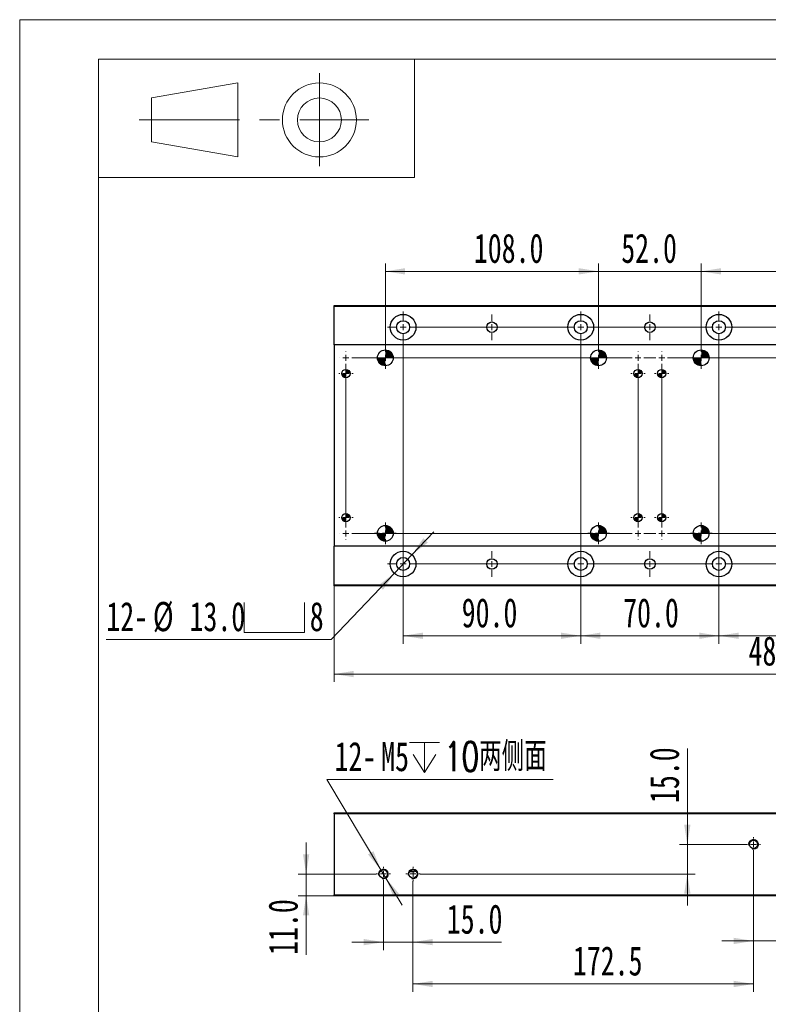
# Model space of a CAD drawing. Header units: millimetres. Extents: x 0 to 297, y 0 to 210.
# Tile 3 of 9: x 0 to 95, y 85 to 210. Entities that reach past the tile are written whole.
import ezdxf

# ---------------------------------------------------------------- set-up
doc = ezdxf.new("R2010")
doc.units = ezdxf.units.MM
doc.linetypes.add('CENTERX2', pattern=[20.32, 12.7, -2.54, 2.54, -2.54])
doc.styles.add('SLDTEXTSTYLE0', font='TXT', dxfattribs={"width": 0.7, "bigfont": 'bigfont'})
doc.styles.add('SLDTEXTSTYLE1', font='TXT', dxfattribs={"width": 0.7})
doc.dimstyles.new('SLDDIMSTYLE0', dxfattribs={"dimtxt": 3.950146, "dimasz": 2.5, "dimexe": 0, "dimexo": 0.0625, "dimgap": 0.987537, "dimtad": 2, "dimdec": 1, "dimlfac": 4, "dimrnd": 1e-09, "dimzin": 4, "dimdsep": 46, "dimtxsty": 'SLDTEXTSTYLE1', "dimsah": 1, "dimcen": 0.09, "dimadec": 0, "dimazin": 1, "dimtfac": 1, "dimtmove": 0, "dimatfit": 0, "dimfxl": 0, "dimfrac": 2, "dimtolj": 1, "dimtzin": 12, "dimarcsym": 0})
doc.dimstyles.new('SLDDIMSTYLE2', dxfattribs={"dimtxt": 3.950146, "dimasz": 2.5, "dimexe": 0, "dimexo": 0.0625, "dimgap": 0.987537, "dimtad": 0, "dimtih": 1, "dimtoh": 1, "dimdec": 1, "dimlfac": 4, "dimrnd": 1e-09, "dimzin": 12, "dimdsep": 46, "dimtxsty": 'SLDTEXTSTYLE1', "dimsah": 1, "dimcen": 0, "dimadec": 0, "dimazin": 3, "dimtfac": 1, "dimtmove": 0, "dimatfit": 3, "dimfxl": 0, "dimfrac": 2, "dimtolj": 1, "dimtzin": 12, "dimarcsym": 0})
doc.dimstyles.new('SLDDIMSTYLE3', dxfattribs={"dimtxt": 3.950146, "dimasz": 2.5, "dimexe": 0, "dimexo": 0.0625, "dimgap": 0.987537, "dimtad": 2, "dimdec": 1, "dimlfac": 4, "dimrnd": 1e-09, "dimzin": 4, "dimdsep": 46, "dimtxsty": 'SLDTEXTSTYLE1', "dimsah": 1, "dimcen": 0.09, "dimadec": 0, "dimazin": 1, "dimtfac": 1, "dimtofl": 0, "dimtmove": 0, "dimatfit": 3, "dimfxl": 0, "dimfrac": 2, "dimtolj": 1, "dimtzin": 12, "dimarcsym": 0})
doc.dimstyles.new('SLDDIMSTYLE4', dxfattribs={"dimtxt": 3.950146, "dimasz": 2.5, "dimexe": 0, "dimexo": 0.0625, "dimgap": 0.987537, "dimtad": 2, "dimdec": 1, "dimlfac": 4, "dimrnd": 1e-09, "dimzin": 12, "dimdsep": 46, "dimtxsty": 'SLDTEXTSTYLE1', "dimsah": 1, "dimcen": 0.09, "dimadec": 0, "dimazin": 3, "dimtfac": 1, "dimtofl": 0, "dimtmove": 0, "dimatfit": 3, "dimfxl": 0, "dimfrac": 2, "dimtolj": 1, "dimtzin": 12, "dimarcsym": 0})
doc.dimstyles.new('SLDDIMSTYLE9', dxfattribs={"dimtxt": 3.950146, "dimasz": 2.5, "dimexe": 0, "dimexo": 0.0625, "dimgap": 0.987537, "dimtad": 0, "dimtih": 1, "dimtoh": 1, "dimdec": 1, "dimlfac": 4, "dimrnd": 1e-09, "dimzin": 4, "dimdsep": 46, "dimtxsty": 'SLDTEXTSTYLE1', "dimsah": 1, "dimcen": 0, "dimadec": 0, "dimazin": 1, "dimtfac": 1, "dimtmove": 0, "dimatfit": 3, "dimfxl": 0, "dimfrac": 2, "dimtolj": 1, "dimtzin": 12, "dimarcsym": 0})

# ---------------------------------------------------------------- blocks, each defined once
blk = doc.blocks.new('_D_8')
at = {"color": 7, "linetype": 'Continuous', "lineweight": 0}
for p, q in [((92.94, 104.62), (92.94, 92.29)), ((96.69, 104.62), (96.69, 92.29)), ((92.94, 93.29), (88.94, 93.29)), ((92.94, 93.29), (96.69, 93.29)), ((96.69, 93.29), (105.17, 93.29))]:
    blk.add_line(p, q, dxfattribs=at)
at = {"color": 7, "linetype": 'Continuous', "lineweight": 18}
for points in [[(92.94, 93.29), (90.44, 93.69), (90.44, 92.89)], [(96.69, 93.29), (99.19, 92.89), (99.19, 93.69)]]:
    blk.add_solid(points, dxfattribs=at)
at = {"color": 7, "linetype": 'Continuous', "lineweight": 18, "insert": (98.26, 98.06), "char_height": 3.704, "attachment_point": 1, "style": 'SLDTEXTSTYLE1'}
blk.add_mtext('15.0', dxfattribs=at)
blk = doc.blocks.new('_D_9')
at = {"color": 7, "linetype": 'Continuous', "lineweight": 0}
for p, q in [((92.94, 104.62), (92.94, 86.84)), ((49.81, 100.87), (49.81, 86.84)), ((49.81, 87.84), (92.94, 87.84))]:
    blk.add_line(p, q, dxfattribs=at)
at = {"color": 7, "linetype": 'Continuous', "lineweight": 18}
for points in [[(49.81, 87.84), (52.31, 87.44), (52.31, 88.24)], [(92.94, 87.84), (90.44, 88.24), (90.44, 87.44)]]:
    blk.add_solid(points, dxfattribs=at)
at = {"color": 7, "linetype": 'Continuous', "lineweight": 18, "insert": (70.06, 92.62), "char_height": 3.704, "attachment_point": 1, "style": 'SLDTEXTSTYLE1'}
blk.add_mtext('172.5', dxfattribs=at)
blk = doc.blocks.new('_D_10')
at = {"color": 7, "linetype": 'Continuous', "lineweight": 0}
for p, q in [((46.06, 100.87), (46.06, 92.14)), ((49.81, 100.87), (49.81, 92.14)), ((46.06, 93.14), (42.06, 93.14)), ((46.06, 93.14), (49.81, 93.14)), ((49.81, 93.14), (61.01, 93.14))]:
    blk.add_line(p, q, dxfattribs=at)
at = {"color": 7, "linetype": 'Continuous', "lineweight": 18}
for points in [[(46.06, 93.14), (43.56, 93.54), (43.56, 92.74)], [(49.81, 93.14), (52.31, 92.74), (52.31, 93.54)]]:
    blk.add_solid(points, dxfattribs=at)
at = {"color": 7, "linetype": 'Continuous', "lineweight": 18, "insert": (54.09, 97.92), "char_height": 3.704, "attachment_point": 1, "style": 'SLDTEXTSTYLE1'}
blk.add_mtext('15.0', dxfattribs=at)
blk = doc.blocks.new('_D_11')
at = {"color": 7, "linetype": 'Continuous', "lineweight": 0}
for p, q in [((36.28, 101.77), (36.28, 105.77)), ((45.16, 101.77), (35.28, 101.77)), ((36.28, 101.77), (36.28, 99.02)), ((39.81, 99.02), (35.28, 99.02)), ((36.28, 99.02), (36.28, 91.52))]:
    blk.add_line(p, q, dxfattribs=at)
at = {"color": 7, "linetype": 'Continuous', "lineweight": 18}
for points in [[(36.28, 101.77), (36.68, 104.27), (35.88, 104.27)], [(36.28, 99.02), (35.88, 96.52), (36.68, 96.52)]]:
    blk.add_solid(points, dxfattribs=at)
at = {"color": 7, "linetype": 'Continuous', "lineweight": 18, "insert": (31.5, 91.52), "char_height": 3.704, "attachment_point": 1, "rotation": 90, "style": 'SLDTEXTSTYLE1'}
blk.add_mtext('11.0', dxfattribs=at)
blk = doc.blocks.new('_D_12')
at = {"color": 7, "linetype": 'Continuous', "lineweight": 0}
for p, q in [((84.56, 105.52), (84.56, 117.67)), ((92.04, 105.52), (83.56, 105.52)), ((84.56, 101.77), (84.56, 105.52)), ((50.71, 101.77), (85.56, 101.77)), ((84.56, 101.77), (84.56, 97.77))]:
    blk.add_line(p, q, dxfattribs=at)
at = {"color": 7, "linetype": 'Continuous', "lineweight": 18}
for points in [[(84.56, 105.52), (84.96, 108.02), (84.16, 108.02)], [(84.56, 101.77), (84.16, 99.27), (84.96, 99.27)]]:
    blk.add_solid(points, dxfattribs=at)
at = {"color": 7, "linetype": 'Continuous', "lineweight": 18, "insert": (79.79, 110.76), "char_height": 3.704, "attachment_point": 1, "rotation": 90, "style": 'SLDTEXTSTYLE1'}
blk.add_mtext('15.0', dxfattribs=at)
blk = doc.blocks.new('SW_SYMBOL_HOLE_DEPTH')
at = {"color": 0, "linetype": 'Continuous', "lineweight": 18}
for p, q in [((0, 875), (800, 875)), ((400, 875), (400, 75)), ((100, 555), (400, 75)), ((700, 555), (400, 75))]:
    blk.add_line(p, q, dxfattribs=at)
blk = doc.blocks.new('_D_13')
at = {"color": 7, "linetype": 'Continuous', "lineweight": 0}
for p, q in [((45.74, 102.31), (38.88, 113.73)), ((38.88, 113.73), (67.57, 113.73)), ((46.39, 101.24), (45.74, 102.31)), ((46.39, 101.24), (48.45, 97.81))]:
    blk.add_line(p, q, dxfattribs=at)
at = {"color": 7, "linetype": 'Continuous', "lineweight": 18}
for points in [[(45.74, 102.31), (44.8, 104.66), (44.11, 104.25)], [(46.39, 101.24), (47.33, 98.89), (48.02, 99.3)]]:
    blk.add_solid(points, dxfattribs=at)
at = {"color": 7, "linetype": 'Continuous', "lineweight": 18, "xscale": 0.004774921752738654, "yscale": 0.004774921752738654, "zscale": 0.004774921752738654}
blk.add_blockref('SW_SYMBOL_HOLE_DEPTH', (49.35, 114.27), dxfattribs=at)
at = {"color": 7, "linetype": 'Continuous', "lineweight": 18, "char_height": 3.704, "attachment_point": 1}
for s, insert, style in [('12-', (39.88, 118.51), 'SLDTEXTSTYLE1'), ('M5', (45.78, 118.51), 'SLDTEXTSTYLE1'), ('10两侧面', (53.75, 118.51), 'SLDTEXTSTYLE0')]:
    blk.add_mtext(s, dxfattribs=dict(at, insert=insert, style=style))
blk = doc.blocks.new('SW_CENTERMARKSYMBOL_0')
at = {"color": 0, "linetype": 'Continuous', "lineweight": 18}
for p, q in [((-0.75, 0), (-0.9, 0)), ((0, 0), (-0.375, 0)), ((0, 0.75), (0, 0.9)), ((0, 0), (0, 0.375)), ((0, 0), (0, -0.375)), ((0, 0), (0.375, 0)), ((0.75, 0), (0.9, 0)), ((0, -0.75), (0, -0.9))]:
    blk.add_line(p, q, dxfattribs=at)
blk = doc.blocks.new('SW_CENTERMARKSYMBOL_2')
at = {"color": 0, "linetype": 'Continuous', "lineweight": 18}
for p, q in [((-0.75, 0), (-0.9, 0)), ((0, 0), (-0.375, 0)), ((0, 0.75), (0, 0.9)), ((0, 0), (0, 0.375)), ((0, 0), (0, -0.375)), ((0, 0), (0.375, 0)), ((0.75, 0), (0.9, 0)), ((0, -0.75), (0, -0.9))]:
    blk.add_line(p, q, dxfattribs=at)
blk = doc.blocks.new('SW_CENTERMARKSYMBOL_5')
at = {"color": 0, "linetype": 'Continuous', "lineweight": 18}
for p, q in [((-0.75, 0), (-0.9, 0)), ((0, 0), (-0.375, 0)), ((0, 0.75), (0, 0.9)), ((0, 0), (0, 0.375)), ((0, 0), (0, -0.375)), ((0, 0), (0.375, 0)), ((0.75, 0), (0.9, 0)), ((0, -0.75), (0, -0.9))]:
    blk.add_line(p, q, dxfattribs=at)
blk = doc.blocks.new('_D_28')
at = {"color": 7, "linetype": 'Continuous', "lineweight": 0}
for p, q in [((86.31, 168.53), (86.31, 179.12)), ((113.31, 168.53), (113.31, 179.12)), ((86.31, 178.12), (113.31, 178.12))]:
    blk.add_line(p, q, dxfattribs=at)
at = {"color": 7, "linetype": 'Continuous', "lineweight": 18}
for points in [[(86.31, 178.12), (88.81, 177.72), (88.81, 178.52)], [(113.31, 178.12), (110.81, 178.52), (110.81, 177.72)]]:
    blk.add_solid(points, dxfattribs=at)
at = {"color": 7, "linetype": 'Continuous', "lineweight": 18, "insert": (96.78, 182.9), "char_height": 3.704, "attachment_point": 1, "style": 'SLDTEXTSTYLE1'}
blk.add_mtext('108.0', dxfattribs=at)
blk = doc.blocks.new('_D_29')
at = {"color": 7, "linetype": 'Continuous', "lineweight": 0}
for p, q in [((73.31, 168.53), (73.31, 179.12)), ((86.31, 168.53), (86.31, 179.12)), ((73.31, 178.12), (69.31, 178.12)), ((73.31, 178.12), (86.31, 178.12)), ((86.31, 178.12), (90.31, 178.12))]:
    blk.add_line(p, q, dxfattribs=at)
at = {"color": 7, "linetype": 'Continuous', "lineweight": 18}
for points in [[(73.31, 178.12), (70.81, 178.52), (70.81, 177.72)], [(86.31, 178.12), (88.81, 177.72), (88.81, 178.52)]]:
    blk.add_solid(points, dxfattribs=at)
at = {"color": 7, "linetype": 'Continuous', "lineweight": 18, "insert": (76.19, 182.9), "char_height": 3.704, "attachment_point": 1, "style": 'SLDTEXTSTYLE1'}
blk.add_mtext('52.0', dxfattribs=at)
blk = doc.blocks.new('_D_30')
at = {"color": 7, "linetype": 'Continuous', "lineweight": 0}
for p, q in [((46.31, 168.53), (46.31, 179.12)), ((73.31, 168.53), (73.31, 179.12)), ((46.31, 178.12), (73.31, 178.12))]:
    blk.add_line(p, q, dxfattribs=at)
at = {"color": 7, "linetype": 'Continuous', "lineweight": 18}
for points in [[(46.31, 178.12), (48.81, 177.72), (48.81, 178.52)], [(73.31, 178.12), (70.81, 178.52), (70.81, 177.72)]]:
    blk.add_solid(points, dxfattribs=at)
at = {"color": 7, "linetype": 'Continuous', "lineweight": 18, "insert": (57.52, 182.9), "char_height": 3.704, "attachment_point": 1, "style": 'SLDTEXTSTYLE1'}
blk.add_mtext('108.0', dxfattribs=at)
blk = doc.blocks.new('_D_34')
at = {"color": 7, "linetype": 'Continuous', "lineweight": 0}
for p, q in [((88.56, 143.04), (88.56, 130.95)), ((111.06, 143.04), (111.06, 130.95)), ((88.56, 131.95), (111.06, 131.95))]:
    blk.add_line(p, q, dxfattribs=at)
at = {"color": 7, "linetype": 'Continuous', "lineweight": 18}
for points in [[(88.56, 131.95), (91.06, 131.55), (91.06, 132.35)], [(111.06, 131.95), (108.56, 132.35), (108.56, 131.55)]]:
    blk.add_solid(points, dxfattribs=at)
at = {"color": 7, "linetype": 'Continuous', "lineweight": 18, "insert": (97.53, 136.72), "char_height": 3.704, "attachment_point": 1, "style": 'SLDTEXTSTYLE1'}
blk.add_mtext('90.0', dxfattribs=at)
blk = doc.blocks.new('_D_35')
at = {"color": 7, "linetype": 'Continuous', "lineweight": 0}
for p, q in [((71.06, 143.04), (71.06, 130.95)), ((88.56, 143.04), (88.56, 130.95)), ((71.06, 131.95), (88.56, 131.95))]:
    blk.add_line(p, q, dxfattribs=at)
at = {"color": 7, "linetype": 'Continuous', "lineweight": 18}
for points in [[(71.06, 131.95), (73.56, 131.55), (73.56, 132.35)], [(88.56, 131.95), (86.06, 132.35), (86.06, 131.55)]]:
    blk.add_solid(points, dxfattribs=at)
at = {"color": 7, "linetype": 'Continuous', "lineweight": 18, "insert": (76.43, 136.72), "char_height": 3.704, "attachment_point": 1, "style": 'SLDTEXTSTYLE1'}
blk.add_mtext('70.0', dxfattribs=at)
blk = doc.blocks.new('_D_36')
at = {"color": 7, "linetype": 'Continuous', "lineweight": 0}
for p, q in [((48.56, 143.04), (48.56, 130.95)), ((71.06, 143.04), (71.06, 130.95)), ((71.06, 131.95), (48.56, 131.95))]:
    blk.add_line(p, q, dxfattribs=at)
at = {"color": 7, "linetype": 'Continuous', "lineweight": 18}
for points in [[(48.56, 131.95), (51.06, 131.55), (51.06, 132.35)], [(71.06, 131.95), (68.56, 132.35), (68.56, 131.55)]]:
    blk.add_solid(points, dxfattribs=at)
at = {"color": 7, "linetype": 'Continuous', "lineweight": 18, "insert": (55.98, 136.72), "char_height": 3.704, "attachment_point": 1, "style": 'SLDTEXTSTYLE1'}
blk.add_mtext('90.0', dxfattribs=at)
blk = doc.blocks.new('_D_37')
at = {"color": 7, "linetype": 'Continuous', "lineweight": 0}
for p, q in [((39.81, 138.29), (39.81, 126.1)), ((159.81, 138.29), (159.81, 126.1)), ((39.81, 127.1), (159.81, 127.1))]:
    blk.add_line(p, q, dxfattribs=at)
at = {"color": 7, "linetype": 'Continuous', "lineweight": 18}
for points in [[(39.81, 127.1), (42.31, 126.7), (42.31, 127.5)], [(159.81, 127.1), (157.31, 127.5), (157.31, 126.7)]]:
    blk.add_solid(points, dxfattribs=at)
at = {"color": 7, "linetype": 'Continuous', "lineweight": 18, "insert": (92.31, 131.88), "char_height": 3.704, "attachment_point": 1, "style": 'SLDTEXTSTYLE1'}
blk.add_mtext('480.0', dxfattribs=at)
blk = doc.blocks.new('SW_SYMBOL_HOLE_SPOT')
at = {"color": 0, "linetype": 'Continuous', "lineweight": 18}
for p, q in [((0, 875), (0, 75)), ((1600, 75), (1600, 875)), ((0, 75), (1600, 75))]:
    blk.add_line(p, q, dxfattribs=at)
blk = doc.blocks.new('_D_38')
at = {"color": 7, "linetype": 'Continuous', "lineweight": 0}
for p, q in [((49.68, 142.22), (52.44, 145.12)), ((49.68, 142.22), (47.45, 139.87)), ((47.45, 139.87), (39.47, 131.47)), ((39.47, 131.47), (10.97, 131.47))]:
    blk.add_line(p, q, dxfattribs=at)
at = {"color": 7, "linetype": 'Continuous', "lineweight": 18}
for points in [[(49.68, 142.22), (51.7, 143.76), (51.12, 144.31)], [(47.45, 139.87), (45.43, 138.33), (46.01, 137.78)]]:
    blk.add_solid(points, dxfattribs=at)
at = {"color": 7, "linetype": 'Continuous', "lineweight": 18, "xscale": 0.004774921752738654, "yscale": 0.004774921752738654, "zscale": 0.004774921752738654}
blk.add_blockref('SW_SYMBOL_HOLE_SPOT', (28.43, 132), dxfattribs=at)
at = {"color": 7, "linetype": 'Continuous', "lineweight": 18, "attachment_point": 1, "style": 'SLDTEXTSTYLE1'}
for s, insert, char_height in [('12-', (10.97, 136.24), 3.704), ('%%c', (16.87, 136.24), 3.704), ('13.0', (21.51, 136.24), 3.704), ('8', (36.74, 136.24), 3.7)]:
    blk.add_mtext(s, dxfattribs=dict(at, insert=insert, char_height=char_height))
blk = doc.blocks.new('SW_CENTERMARKSYMBOL_14')
at = {"color": 0, "linetype": 'Continuous', "lineweight": 18}
for p, q in [((0, 23), (0, 23.0375)), ((0, 22.25), (0, 22.625)), ((37, 23), (37, 23.0375)), ((37, 22.25), (37, 22.625)), ((40, 23), (40, 23.0375)), ((40, 22.25), (40, 22.625)), ((77, 23), (77, 23.0375)), ((77, 22.25), (77, 22.625)), ((80, 23), (80, 23.0375)), ((80, 22.25), (80, 22.625)), ((117, 23), (117, 23.0375)), ((117, 22.25), (117, 22.625)), ((-0.75, 22.25), (-0.7875, 22.25)), ((0, 22.25), (-0.375, 22.25)), ((0, 22.25), (0, 21.875)), ((0, 22.25), (0.375, 22.25)), ((0, 0.75), (0, 21.5)), ((0.75, 22.25), (36.25, 22.25)), ((37, 22.25), (36.625, 22.25)), ((37, 22.25), (37, 21.875)), ((37, 22.25), (37.375, 22.25)), ((37, 0.75), (37, 21.5)), ((37.75, 22.25), (39.25, 22.25)), ((40, 22.25), (39.625, 22.25)), ((40, 22.25), (40, 21.875)), ((40, 22.25), (40.375, 22.25)), ((40, 0.75), (40, 21.5)), ((40.75, 22.25), (76.25, 22.25)), ((77, 22.25), (76.625, 22.25)), ((77, 22.25), (77, 21.875)), ((77, 22.25), (77.375, 22.25)), ((77, 0.75), (77, 21.5)), ((77.75, 22.25), (79.25, 22.25)), ((80, 22.25), (79.625, 22.25)), ((80, 22.25), (80, 21.875)), ((80, 22.25), (80.375, 22.25)), ((80, 0.75), (80, 21.5)), ((80.75, 22.25), (116.25, 22.25)), ((117, 22.25), (116.625, 22.25)), ((117, 22.25), (117, 21.875)), ((117, 22.25), (117.375, 22.25)), ((117, 0.75), (117, 21.5)), ((117.75, 22.25), (117.7875, 22.25)), ((-0.75, 0), (-0.7875, 0)), ((0, 0), (-0.375, 0)), ((0, 0), (0, 0.375)), ((0, 0), (0, -0.375)), ((0, 0), (0.375, 0)), ((0.75, 0), (36.25, 0)), ((37, 0), (36.625, 0)), ((37, 0), (37, 0.375)), ((37, 0), (37, -0.375)), ((37, 0), (37.375, 0)), ((37.75, 0), (39.25, 0)), ((40, 0), (39.625, 0)), ((40, 0), (40, 0.375)), ((40, 0), (40, -0.375)), ((40, 0), (40.375, 0)), ((40.75, 0), (76.25, 0)), ((77, 0), (76.625, 0)), ((77, 0), (77, 0.375)), ((77, 0), (77, -0.375)), ((77, 0), (77.375, 0)), ((77.75, 0), (79.25, 0)), ((80, 0), (79.625, 0)), ((80, 0), (80, 0.375)), ((80, 0), (80, -0.375)), ((80, 0), (80.375, 0)), ((80.75, 0), (116.25, 0)), ((117, 0), (116.625, 0)), ((117, 0), (117, 0.375)), ((117, 0), (117, -0.375)), ((117, 0), (117.375, 0)), ((117.75, 0), (117.7875, 0)), ((0, -0.75), (0, -0.7875)), ((37, -0.75), (37, -0.7875)), ((40, -0.75), (40, -0.7875)), ((77, -0.75), (77, -0.7875)), ((80, -0.75), (80, -0.7875)), ((117, -0.75), (117, -0.7875))]:
    blk.add_line(p, q, dxfattribs=at)
blk = doc.blocks.new('SW_CENTERMARKSYMBOL_15')
at = {"color": 0, "linetype": 'Continuous', "lineweight": 18}
for p, q in [((0, 30.75), (0, 32)), ((22.5, 30.75), (22.5, 32)), ((40, 30.75), (40, 32)), ((62.5, 30.75), (62.5, 32)), ((80, 30.75), (80, 32)), ((102.5, 30.75), (102.5, 32)), ((-0.75, 30), (-2, 30)), ((0, 30), (-0.375, 30)), ((0, 30), (0, 30.375)), ((0, 30), (0, 29.625)), ((0, 30), (0.375, 30)), ((0.75, 30), (21.75, 30)), ((22.5, 30), (22.125, 30)), ((22.5, 30), (22.5, 30.375)), ((22.5, 30), (22.5, 29.625)), ((22.5, 30), (22.875, 30)), ((23.25, 30), (39.25, 30)), ((40, 30), (39.625, 30)), ((40, 30), (40, 30.375)), ((40, 30), (40, 29.625)), ((40, 30), (40.375, 30)), ((40.75, 30), (61.75, 30)), ((62.5, 30), (62.125, 30)), ((62.5, 30), (62.5, 30.375)), ((62.5, 30), (62.5, 29.625)), ((62.5, 30), (62.875, 30)), ((63.25, 30), (79.25, 30)), ((80, 30), (79.625, 30)), ((80, 30), (80, 30.375)), ((80, 30), (80, 29.625)), ((80, 30), (80.375, 30)), ((80.75, 30), (101.75, 30)), ((102.5, 30), (102.125, 30)), ((102.5, 30), (102.5, 30.375)), ((102.5, 30), (102.5, 29.625)), ((102.5, 30), (102.875, 30)), ((103.25, 30), (104.5, 30)), ((0, 0.75), (0, 29.25)), ((22.5, 0.75), (22.5, 29.25)), ((40, 0.75), (40, 29.25)), ((62.5, 0.75), (62.5, 29.25)), ((80, 0.75), (80, 29.25)), ((102.5, 0.75), (102.5, 29.25)), ((-0.75, 0), (-2, 0)), ((0, 0), (-0.375, 0)), ((0, 0), (0, 0.375)), ((0, 0), (0, -0.375)), ((0, 0), (0.375, 0)), ((0.75, 0), (21.75, 0)), ((22.5, 0), (22.125, 0)), ((22.5, 0), (22.5, 0.375)), ((22.5, 0), (22.5, -0.375)), ((22.5, 0), (22.875, 0)), ((23.25, 0), (39.25, 0)), ((40, 0), (39.625, 0)), ((40, 0), (40, 0.375)), ((40, 0), (40, -0.375)), ((40, 0), (40.375, 0)), ((40.75, 0), (61.75, 0)), ((62.5, 0), (62.125, 0)), ((62.5, 0), (62.5, 0.375)), ((62.5, 0), (62.5, -0.375)), ((62.5, 0), (62.875, 0)), ((63.25, 0), (79.25, 0)), ((80, 0), (79.625, 0)), ((80, 0), (80, 0.375)), ((80, 0), (80, -0.375)), ((80, 0), (80.375, 0)), ((80.75, 0), (101.75, 0)), ((102.5, 0), (102.125, 0)), ((102.5, 0), (102.5, 0.375)), ((102.5, 0), (102.5, -0.375)), ((102.5, 0), (102.875, 0)), ((103.25, 0), (104.5, 0)), ((0, -0.75), (0, -2)), ((22.5, -0.75), (22.5, -2)), ((40, -0.75), (40, -2)), ((62.5, -0.75), (62.5, -2)), ((80, -0.75), (80, -2)), ((102.5, -0.75), (102.5, -2))]:
    blk.add_line(p, q, dxfattribs=at)
blk = doc.blocks.new('SW_CENTERMARKSYMBOL_16')
at = {"color": 0, "linetype": 'Continuous', "lineweight": 18}
for p, q in [((0, 0.75), (0, 1.875)), ((-0.75, 0), (-1.875, 0)), ((0, 0), (-0.375, 0)), ((0, 0), (0, 0.375)), ((0, 0), (0, -0.375)), ((0, 0), (0.375, 0)), ((0.75, 0), (1.875, 0)), ((0, -0.75), (0, -1.875))]:
    blk.add_line(p, q, dxfattribs=at)
blk = doc.blocks.new('SW_CENTERMARKSYMBOL_17')
at = {"color": 0, "linetype": 'Continuous', "lineweight": 18}
for p, q in [((0, 0.75), (0, 1.875)), ((-0.75, 0), (-1.875, 0)), ((0, 0), (-0.375, 0)), ((0, 0), (0, 0.375)), ((0, 0), (0, -0.375)), ((0, 0), (0.375, 0)), ((0.75, 0), (1.875, 0)), ((0, -0.75), (0, -1.875))]:
    blk.add_line(p, q, dxfattribs=at)
blk = doc.blocks.new('SW_CENTERMARKSYMBOL_19')
at = {"color": 0, "linetype": 'Continuous', "lineweight": 18}
for p, q in [((0, 0.75), (0, 1.875)), ((-0.75, 0), (-1.875, 0)), ((0, 0), (-0.375, 0)), ((0, 0), (0, 0.375)), ((0, 0), (0, -0.375)), ((0, 0), (0.375, 0)), ((0.75, 0), (1.875, 0)), ((0, -0.75), (0, -1.875))]:
    blk.add_line(p, q, dxfattribs=at)
blk = doc.blocks.new('SW_CENTERMARKSYMBOL_21')
at = {"color": 0, "linetype": 'Continuous', "lineweight": 18}
for p, q in [((0, 0.75), (0, 1.875)), ((-0.75, 0), (-1.875, 0)), ((0, 0), (-0.375, 0)), ((0, 0), (0, 0.375)), ((0, 0), (0, -0.375)), ((0, 0), (0.375, 0)), ((0.75, 0), (1.875, 0)), ((0, -0.75), (0, -1.875))]:
    blk.add_line(p, q, dxfattribs=at)
blk = doc.blocks.new('SW_CENTERMARKSYMBOL_23')
at = {"color": 0, "linetype": 'Continuous', "lineweight": 18}
for p, q in [((0, 0.75), (0, 1.875)), ((-0.75, 0), (-1.875, 0)), ((0, 0), (-0.375, 0)), ((0, 0), (0, 0.375)), ((0, 0), (0, -0.375)), ((0, 0), (0.375, 0)), ((0.75, 0), (1.875, 0)), ((0, -0.75), (0, -1.875))]:
    blk.add_line(p, q, dxfattribs=at)
blk = doc.blocks.new('SW_CENTERMARKSYMBOL_27')
at = {"color": 0, "linetype": 'Continuous', "lineweight": 18}
for p, q in [((0, 0.75), (0, 1.875)), ((-0.75, 0), (-1.875, 0)), ((0, 0), (-0.375, 0)), ((0, 0), (0, 0.375)), ((0, 0), (0, -0.375)), ((0, 0), (0.375, 0)), ((0.75, 0), (1.875, 0)), ((0, -0.75), (0, -1.875))]:
    blk.add_line(p, q, dxfattribs=at)
blk = doc.blocks.new('SW_CENTERMARKSYMBOL_30')
at = {"color": 0, "linetype": 'Continuous', "lineweight": 18}
for p, q in [((0, 0.75), (0, 1.625)), ((-0.75, 0), (-1.625, 0)), ((0, 0), (-0.375, 0)), ((0, 0), (0, 0.375)), ((0, 0), (0, -0.375)), ((0, 0), (0.375, 0)), ((0.75, 0), (1.625, 0)), ((0, -0.75), (0, -1.625))]:
    blk.add_line(p, q, dxfattribs=at)
blk = doc.blocks.new('SW_CENTERMARKSYMBOL_31')
at = {"color": 0, "linetype": 'Continuous', "lineweight": 18}
for p, q in [((0, 0.75), (0, 1.625)), ((-0.75, 0), (-1.625, 0)), ((0, 0), (-0.375, 0)), ((0, 0), (0, 0.375)), ((0, 0), (0, -0.375)), ((0, 0), (0.375, 0)), ((0.75, 0), (1.625, 0)), ((0, -0.75), (0, -1.625))]:
    blk.add_line(p, q, dxfattribs=at)
blk = doc.blocks.new('SW_CENTERMARKSYMBOL_32')
at = {"color": 0, "linetype": 'Continuous', "lineweight": 18}
for p, q in [((0, 0.75), (0, 1.625)), ((-0.75, 0), (-1.625, 0)), ((0, 0), (-0.375, 0)), ((0, 0), (0, 0.375)), ((0, 0), (0, -0.375)), ((0, 0), (0.375, 0)), ((0.75, 0), (1.625, 0)), ((0, -0.75), (0, -1.625))]:
    blk.add_line(p, q, dxfattribs=at)
blk = doc.blocks.new('SW_CENTERMARKSYMBOL_33')
at = {"color": 0, "linetype": 'Continuous', "lineweight": 18}
for p, q in [((0, 0.75), (0, 1.625)), ((-0.75, 0), (-1.625, 0)), ((0, 0), (-0.375, 0)), ((0, 0), (0, 0.375)), ((0, 0), (0, -0.375)), ((0, 0), (0.375, 0)), ((0.75, 0), (1.625, 0)), ((0, -0.75), (0, -1.625))]:
    blk.add_line(p, q, dxfattribs=at)
blk = doc.blocks.new('SW_CENTERMARKSYMBOL_40')
at = {"color": 0, "linetype": 'Continuous', "lineweight": 18}
for p, q in [((0, 0.75), (0, 1.375)), ((-0.75, 0), (-1.375, 0)), ((0, 0), (-0.375, 0)), ((0, 0), (0, 0.375)), ((0, 0), (0, -0.375)), ((0, 0), (0.375, 0)), ((0.75, 0), (1.375, 0)), ((0, -0.75), (0, -1.375))]:
    blk.add_line(p, q, dxfattribs=at)
blk = doc.blocks.new('SW_CENTERMARKSYMBOL_41')
at = {"color": 0, "linetype": 'Continuous', "lineweight": 18}
for p, q in [((0, 0.75), (0, 1.375)), ((-0.75, 0), (-1.375, 0)), ((0, 0), (-0.375, 0)), ((0, 0), (0, 0.375)), ((0, 0), (0, -0.375)), ((0, 0), (0.375, 0)), ((0.75, 0), (1.375, 0)), ((0, -0.75), (0, -1.375))]:
    blk.add_line(p, q, dxfattribs=at)
blk = doc.blocks.new('SW_CENTERMARKSYMBOL_42')
at = {"color": 0, "linetype": 'Continuous', "lineweight": 18}
for p, q in [((0, 0.75), (0, 1.375)), ((-0.75, 0), (-1.375, 0)), ((0, 0), (-0.375, 0)), ((0, 0), (0, 0.375)), ((0, 0), (0, -0.375)), ((0, 0), (0.375, 0)), ((0.75, 0), (1.375, 0)), ((0, -0.75), (0, -1.375))]:
    blk.add_line(p, q, dxfattribs=at)
blk = doc.blocks.new('SW_CENTERMARKSYMBOL_43')
at = {"color": 0, "linetype": 'Continuous', "lineweight": 18}
for p, q in [((0, 0.75), (0, 1.375)), ((-0.75, 0), (-1.375, 0)), ((0, 0), (-0.375, 0)), ((0, 0), (0, 0.375)), ((0, 0), (0, -0.375)), ((0, 0), (0.375, 0)), ((0.75, 0), (1.375, 0)), ((0, -0.75), (0, -1.375))]:
    blk.add_line(p, q, dxfattribs=at)
blk = doc.blocks.new('SW_CENTERMARKSYMBOL_44')
at = {"color": 0, "linetype": 'Continuous', "lineweight": 18}
for p, q in [((0, 0.75), (0, 1.375)), ((-0.75, 0), (-1.375, 0)), ((0, 0), (-0.375, 0)), ((0, 0), (0, 0.375)), ((0, 0), (0, -0.375)), ((0, 0), (0.375, 0)), ((0.75, 0), (1.375, 0)), ((0, -0.75), (0, -1.375))]:
    blk.add_line(p, q, dxfattribs=at)
blk = doc.blocks.new('SW_CENTERMARKSYMBOL_45')
at = {"color": 0, "linetype": 'Continuous', "lineweight": 18}
for p, q in [((0, 0.75), (0, 1.375)), ((-0.75, 0), (-1.375, 0)), ((0, 0), (-0.375, 0)), ((0, 0), (0, 0.375)), ((0, 0), (0, -0.375)), ((0, 0), (0.375, 0)), ((0.75, 0), (1.375, 0)), ((0, -0.75), (0, -1.375))]:
    blk.add_line(p, q, dxfattribs=at)
blk = doc.blocks.new('SW_CENTERMARKSYMBOL_58')
at = {"color": 0, "linetype": 'Continuous', "lineweight": 18}
for p, q in [((-0.75, 0), (-0.9, 0)), ((0, 0), (-0.375, 0)), ((0, 0.75), (0, 0.9)), ((0, 0), (0, 0.375)), ((0, 0), (0, -0.375)), ((0, 0), (0.375, 0)), ((0.75, 0), (0.9, 0)), ((0, -0.75), (0, -0.9))]:
    blk.add_line(p, q, dxfattribs=at)
blk = doc.blocks.new('SW_CENTERMARKSYMBOL_59')
at = {"color": 0, "linetype": 'Continuous', "lineweight": 18}
for p, q in [((-0.75, 0), (-0.9, 0)), ((0, 0), (-0.375, 0)), ((0, 0.75), (0, 0.9)), ((0, 0), (0, 0.375)), ((0, 0), (0, -0.375)), ((0, 0), (0.375, 0)), ((0.75, 0), (0.9, 0)), ((0, -0.75), (0, -0.9))]:
    blk.add_line(p, q, dxfattribs=at)
blk = doc.blocks.new('SW_CENTERMARKSYMBOL_60')
at = {"color": 0, "linetype": 'Continuous', "lineweight": 18}
for p, q in [((-0.75, 0), (-0.9, 0)), ((0, 0), (-0.375, 0)), ((0, 0.75), (0, 0.9)), ((0, 0), (0, 0.375)), ((0, 0), (0, -0.375)), ((0, 0), (0.375, 0)), ((0.75, 0), (0.9, 0)), ((0, -0.75), (0, -0.9))]:
    blk.add_line(p, q, dxfattribs=at)
blk = doc.blocks.new('SW_CENTERMARKSYMBOL_61')
at = {"color": 0, "linetype": 'Continuous', "lineweight": 18}
for p, q in [((-0.75, 0), (-0.9, 0)), ((0, 0), (-0.375, 0)), ((0, 0.75), (0, 0.9)), ((0, 0), (0, 0.375)), ((0, 0), (0, -0.375)), ((0, 0), (0.375, 0)), ((0.75, 0), (0.9, 0)), ((0, -0.75), (0, -0.9))]:
    blk.add_line(p, q, dxfattribs=at)
blk = doc.blocks.new('SW_CENTERMARKSYMBOL_62')
at = {"color": 0, "linetype": 'Continuous', "lineweight": 18}
for p, q in [((-0.75, 0), (-0.9, 0)), ((0, 0), (-0.375, 0)), ((0, 0.75), (0, 0.9)), ((0, 0), (0, 0.375)), ((0, 0), (0, -0.375)), ((0, 0), (0.375, 0)), ((0.75, 0), (0.9, 0)), ((0, -0.75), (0, -0.9))]:
    blk.add_line(p, q, dxfattribs=at)
blk = doc.blocks.new('SW_CENTERMARKSYMBOL_63')
at = {"color": 0, "linetype": 'Continuous', "lineweight": 18}
for p, q in [((-0.75, 0), (-0.9, 0)), ((0, 0), (-0.375, 0)), ((0, 0.75), (0, 0.9)), ((0, 0), (0, 0.375)), ((0, 0), (0, -0.375)), ((0, 0), (0.375, 0)), ((0.75, 0), (0.9, 0)), ((0, -0.75), (0, -0.9))]:
    blk.add_line(p, q, dxfattribs=at)
blk = doc.blocks.new('SW_DOWELSYMBOL_4')
at = {"linetype": 'Continuous', "lineweight": 18}
h = blk.add_hatch(color=0, dxfattribs=at)
edge = h.paths.add_edge_path(flags=0)
edge.add_arc((0, 0), 0.525, 180, 270)
edge.add_line((0, -0.52), (0, 0))
edge.add_line((0, 0), (-0.52, 0))
h = blk.add_hatch(color=0, dxfattribs=at)
edge = h.paths.add_edge_path(flags=0)
edge.add_arc((0, 0), 0.525, 0, 90)
edge.add_line((0, 0.52), (0, 0))
edge.add_line((0, 0), (0.52, 0))
at = {"color": 0, "linetype": 'Continuous', "lineweight": 18}
blk.add_circle((0, 0), 0.525, dxfattribs=at)
blk = doc.blocks.new('SW_DOWELSYMBOL_5')
at = {"linetype": 'Continuous', "lineweight": 18}
h = blk.add_hatch(color=0, dxfattribs=at)
edge = h.paths.add_edge_path(flags=0)
edge.add_arc((0, 0), 0.525, 180, 270)
edge.add_line((0, -0.52), (0, 0))
edge.add_line((0, 0), (-0.52, 0))
h = blk.add_hatch(color=0, dxfattribs=at)
edge = h.paths.add_edge_path(flags=0)
edge.add_arc((0, 0), 0.525, 0, 90)
edge.add_line((0, 0.52), (0, 0))
edge.add_line((0, 0), (0.52, 0))
at = {"color": 0, "linetype": 'Continuous', "lineweight": 18}
blk.add_circle((0, 0), 0.525, dxfattribs=at)
blk = doc.blocks.new('SW_DOWELSYMBOL_6')
at = {"linetype": 'Continuous', "lineweight": 18}
h = blk.add_hatch(color=0, dxfattribs=at)
edge = h.paths.add_edge_path(flags=0)
edge.add_arc((0, 0), 0.525, 180, 270)
edge.add_line((0, -0.52), (0, 0))
edge.add_line((0, 0), (-0.52, 0))
h = blk.add_hatch(color=0, dxfattribs=at)
edge = h.paths.add_edge_path(flags=0)
edge.add_arc((0, 0), 0.525, 0, 90)
edge.add_line((0, 0.52), (0, 0))
edge.add_line((0, 0), (0.52, 0))
at = {"color": 0, "linetype": 'Continuous', "lineweight": 18}
blk.add_circle((0, 0), 0.525, dxfattribs=at)
blk = doc.blocks.new('SW_DOWELSYMBOL_7')
at = {"linetype": 'Continuous', "lineweight": 18}
h = blk.add_hatch(color=0, dxfattribs=at)
edge = h.paths.add_edge_path(flags=0)
edge.add_arc((0, 0), 0.525, 180, 270)
edge.add_line((0, -0.52), (0, 0))
edge.add_line((0, 0), (-0.52, 0))
h = blk.add_hatch(color=0, dxfattribs=at)
edge = h.paths.add_edge_path(flags=0)
edge.add_arc((0, 0), 0.525, 0, 90)
edge.add_line((0, 0.52), (0, 0))
edge.add_line((0, 0), (0.52, 0))
at = {"color": 0, "linetype": 'Continuous', "lineweight": 18}
blk.add_circle((0, 0), 0.525, dxfattribs=at)
blk = doc.blocks.new('SW_DOWELSYMBOL_8')
at = {"linetype": 'Continuous', "lineweight": 18}
h = blk.add_hatch(color=0, dxfattribs=at)
edge = h.paths.add_edge_path(flags=0)
edge.add_arc((0, 0), 0.525, 180, 270)
edge.add_line((0, -0.52), (0, 0))
edge.add_line((0, 0), (-0.52, 0))
h = blk.add_hatch(color=0, dxfattribs=at)
edge = h.paths.add_edge_path(flags=0)
edge.add_arc((0, 0), 0.525, 0, 90)
edge.add_line((0, 0.52), (0, 0))
edge.add_line((0, 0), (0.52, 0))
at = {"color": 0, "linetype": 'Continuous', "lineweight": 18}
blk.add_circle((0, 0), 0.525, dxfattribs=at)
blk = doc.blocks.new('SW_DOWELSYMBOL_9')
at = {"linetype": 'Continuous', "lineweight": 18}
h = blk.add_hatch(color=0, dxfattribs=at)
edge = h.paths.add_edge_path(flags=0)
edge.add_arc((0, 0), 0.525, 180, 270)
edge.add_line((0, -0.52), (0, 0))
edge.add_line((0, 0), (-0.52, 0))
h = blk.add_hatch(color=0, dxfattribs=at)
edge = h.paths.add_edge_path(flags=0)
edge.add_arc((0, 0), 0.525, 0, 90)
edge.add_line((0, 0.52), (0, 0))
edge.add_line((0, 0), (0.52, 0))
at = {"color": 0, "linetype": 'Continuous', "lineweight": 18}
blk.add_circle((0, 0), 0.525, dxfattribs=at)
blk = doc.blocks.new('SW_DOWELSYMBOL_16')
at = {"linetype": 'Continuous', "lineweight": 18}
h = blk.add_hatch(color=0, dxfattribs=at)
edge = h.paths.add_edge_path(flags=0)
edge.add_arc((0, 0), 1, 180, 270)
edge.add_line((0, -1), (0, 0))
edge.add_line((0, 0), (-1, 0))
h = blk.add_hatch(color=0, dxfattribs=at)
edge = h.paths.add_edge_path(flags=0)
edge.add_arc((0, 0), 1, 0, 90)
edge.add_line((0, 1), (0, 0))
edge.add_line((0, 0), (1, 0))
at = {"color": 0, "linetype": 'Continuous', "lineweight": 18}
blk.add_circle((0, 0), 1, dxfattribs=at)
blk = doc.blocks.new('SW_DOWELSYMBOL_17')
at = {"linetype": 'Continuous', "lineweight": 18}
h = blk.add_hatch(color=0, dxfattribs=at)
edge = h.paths.add_edge_path(flags=0)
edge.add_arc((0, 0), 1, 180, 270)
edge.add_line((0, -1), (0, 0))
edge.add_line((0, 0), (-1, 0))
h = blk.add_hatch(color=0, dxfattribs=at)
edge = h.paths.add_edge_path(flags=0)
edge.add_arc((0, 0), 1, 0, 90)
edge.add_line((0, 1), (0, 0))
edge.add_line((0, 0), (1, 0))
at = {"color": 0, "linetype": 'Continuous', "lineweight": 18}
blk.add_circle((0, 0), 1, dxfattribs=at)
blk = doc.blocks.new('SW_DOWELSYMBOL_18')
at = {"linetype": 'Continuous', "lineweight": 18}
h = blk.add_hatch(color=0, dxfattribs=at)
edge = h.paths.add_edge_path(flags=0)
edge.add_arc((0, 0), 1, 180, 270)
edge.add_line((0, -1), (0, 0))
edge.add_line((0, 0), (-1, 0))
h = blk.add_hatch(color=0, dxfattribs=at)
edge = h.paths.add_edge_path(flags=0)
edge.add_arc((0, 0), 1, 0, 90)
edge.add_line((0, 1), (0, 0))
edge.add_line((0, 0), (1, 0))
at = {"color": 0, "linetype": 'Continuous', "lineweight": 18}
blk.add_circle((0, 0), 1, dxfattribs=at)
blk = doc.blocks.new('SW_DOWELSYMBOL_25')
at = {"linetype": 'Continuous', "lineweight": 18}
h = blk.add_hatch(color=0, dxfattribs=at)
edge = h.paths.add_edge_path(flags=0)
edge.add_arc((0, 0), 1, 180, 270)
edge.add_line((0, -1), (0, 0))
edge.add_line((0, 0), (-1, 0))
h = blk.add_hatch(color=0, dxfattribs=at)
edge = h.paths.add_edge_path(flags=0)
edge.add_arc((0, 0), 1, 0, 90)
edge.add_line((0, 1), (0, 0))
edge.add_line((0, 0), (1, 0))
at = {"color": 0, "linetype": 'Continuous', "lineweight": 18}
blk.add_circle((0, 0), 1, dxfattribs=at)
blk = doc.blocks.new('SW_DOWELSYMBOL_26')
at = {"linetype": 'Continuous', "lineweight": 18}
h = blk.add_hatch(color=0, dxfattribs=at)
edge = h.paths.add_edge_path(flags=0)
edge.add_arc((0, 0), 1, 180, 270)
edge.add_line((0, -1), (0, 0))
edge.add_line((0, 0), (-1, 0))
h = blk.add_hatch(color=0, dxfattribs=at)
edge = h.paths.add_edge_path(flags=0)
edge.add_arc((0, 0), 1, 0, 90)
edge.add_line((0, 1), (0, 0))
edge.add_line((0, 0), (1, 0))
at = {"color": 0, "linetype": 'Continuous', "lineweight": 18}
blk.add_circle((0, 0), 1, dxfattribs=at)
blk = doc.blocks.new('SW_DOWELSYMBOL_27')
at = {"linetype": 'Continuous', "lineweight": 18}
h = blk.add_hatch(color=0, dxfattribs=at)
edge = h.paths.add_edge_path(flags=0)
edge.add_arc((0, 0), 1, 180, 270)
edge.add_line((0, -1), (0, 0))
edge.add_line((0, 0), (-1, 0))
h = blk.add_hatch(color=0, dxfattribs=at)
edge = h.paths.add_edge_path(flags=0)
edge.add_arc((0, 0), 1, 0, 90)
edge.add_line((0, 1), (0, 0))
edge.add_line((0, 0), (1, 0))
at = {"color": 0, "linetype": 'Continuous', "lineweight": 18}
blk.add_circle((0, 0), 1, dxfattribs=at)

msp = doc.modelspace()

# ---------------------------------------------------------------- linework, layer by layer
at = {"color": 7, "linetype": 'Continuous', "lineweight": 18}
for p, q in [((0, 210), (297, 210)), ((0, 210), (0, 0)), ((10, 205), (292, 205)), ((10, 205), (10, 5)), ((10, 205), (50, 205)), ((10, 205), (10, 189.994)), ((50, 205), (50, 189.994)), ((16.702, 200.085), (27.637, 201.987)), ((27.637, 201.987), (27.637, 192.614)), ((16.702, 194.516), (16.702, 200.085)), ((27.637, 192.614), (16.702, 194.516)), ((10, 189.994), (50, 189.994))]:
    msp.add_line(p, q, dxfattribs=at)
at = {"color": 7, "linetype": 'CENTERX2', "lineweight": 18}
for p, q in [((37.96, 203.209), (37.96, 191.46)), ((15.14, 197.3), (44.208, 197.3))]:
    msp.add_line(p, q, dxfattribs=at)
at = {"color": 7, "linetype": 'Continuous', "lineweight": 25}
for p, q in [((39.815, 173.794), (159.815, 173.794)), ((39.815, 173.669), (39.815, 173.794)), ((159.815, 173.669), (39.815, 173.669)), ((39.815, 168.794), (39.815, 173.669)), ((159.815, 168.794), (39.815, 168.794)), ((39.815, 168.794), (39.815, 143.294)), ((159.815, 143.294), (39.815, 143.294)), ((39.815, 138.419), (39.815, 143.294)), ((39.815, 138.419), (159.815, 138.419)), ((39.815, 138.294), (39.815, 138.419)), ((159.815, 138.294), (39.815, 138.294)), ((39.815, 109.524), (159.815, 109.524)), ((39.815, 109.399), (39.815, 109.524)), ((159.815, 109.399), (39.815, 109.399)), ((39.815, 109.399), (39.815, 99.149)), ((39.815, 99.149), (159.815, 99.149)), ((39.815, 99.024), (39.815, 99.149)), ((159.815, 99.024), (39.815, 99.024))]:
    msp.add_line(p, q, dxfattribs=at)
at = {"color": 7, "linetype": 'Continuous', "lineweight": 18}
for radius in [4.686, 2.785]:
    msp.add_circle((37.96, 197.3), radius, dxfattribs=at)
at = {"color": 7, "linetype": 'Continuous', "lineweight": 25}
for centre, radius in [((48.565, 171.044), 1.625), ((71.065, 171.044), 1.625), ((88.565, 171.044), 1.625), ((48.565, 171.044), 0.825), ((59.815, 171.044), 0.662), ((71.065, 171.044), 0.825), ((79.815, 171.044), 0.662), ((88.565, 171.044), 0.825), ((46.315, 167.159), 1), ((73.315, 167.159), 1), ((86.315, 167.159), 1), ((41.315, 165.169), 0.525), ((78.315, 165.169), 0.525), ((81.315, 165.169), 0.525), ((41.315, 146.919), 0.525), ((78.315, 146.919), 0.525), ((81.315, 146.919), 0.525), ((46.315, 144.929), 1), ((73.315, 144.929), 1), ((86.315, 144.929), 1), ((48.565, 141.044), 1.625), ((71.065, 141.044), 1.625), ((88.565, 141.044), 1.625), ((48.565, 141.044), 0.825), ((59.815, 141.044), 0.662), ((71.065, 141.044), 0.825), ((79.815, 141.044), 0.663), ((88.565, 141.044), 0.825), ((92.94, 105.524), 0.525), ((46.065, 101.774), 0.525), ((49.815, 101.774), 0.525)]:
    msp.add_circle(centre, radius, dxfattribs=at)
at = {"color": 7, "linetype": 'Continuous', "lineweight": 18}
for centre in [(92.94, 105.524), (92.94, 105.524), (46.065, 101.774), (46.065, 101.774), (49.815, 101.774)]:
    msp.add_arc(centre, 0.625, 255, 195, dxfattribs=at)
at = {"color": 7, "linetype": 'Continuous', "lineweight": 25}
msp.add_open_spline([(50.018, 102.024), (49.991, 102.024), (49.963, 102.024), (49.906, 102.024), (49.876, 102.024), (49.817, 102.024), (49.788, 102.024), (49.73, 102.024), (49.701, 102.024), (49.616, 102.024), (49.562, 102.024), (49.457, 102.024), (49.405, 102.024), (49.353, 102.024)], degree=3, knots=[0, 0, 0, 0, 0.125, 0.125, 0.25, 0.25, 0.375, 0.375, 0.5, 0.5, 0.75, 0.75, 1, 1, 1, 1], dxfattribs=at)
msp.add_open_spline([(50.044, 102.246), (50.037, 102.173), (50.028, 102.099), (50.018, 102.024)], degree=3, dxfattribs=at)

# ---------------------------------------------------------------- block references
at = {"color": 7, "linetype": 'Continuous', "lineweight": 18}
for name, p in [('SW_CENTERMARKSYMBOL_15', (48.565, 141.044)), ('SW_CENTERMARKSYMBOL_16', (48.565, 171.044)), ('SW_CENTERMARKSYMBOL_33', (59.815, 171.044)), ('SW_CENTERMARKSYMBOL_23', (71.065, 171.044)), ('SW_CENTERMARKSYMBOL_30', (79.815, 171.044)), ('SW_CENTERMARKSYMBOL_27', (88.565, 171.044)), ('SW_CENTERMARKSYMBOL_40', (46.315, 167.159)), ('SW_CENTERMARKSYMBOL_42', (73.315, 167.159)), ('SW_CENTERMARKSYMBOL_44', (86.315, 167.159)), ('SW_CENTERMARKSYMBOL_14', (41.315, 144.919)), ('SW_DOWELSYMBOL_16', (46.315, 167.159)), ('SW_DOWELSYMBOL_17', (73.315, 167.159)), ('SW_DOWELSYMBOL_18', (86.315, 167.159)), ('SW_CENTERMARKSYMBOL_62', (41.315, 165.169)), ('SW_CENTERMARKSYMBOL_61', (78.315, 165.169)), ('SW_CENTERMARKSYMBOL_58', (81.315, 165.169)), ('SW_DOWELSYMBOL_5', (41.315, 165.169)), ('SW_DOWELSYMBOL_6', (78.315, 165.169)), ('SW_DOWELSYMBOL_9', (81.315, 165.169)), ('SW_CENTERMARKSYMBOL_63', (41.315, 146.919)), ('SW_DOWELSYMBOL_4', (41.315, 146.919)), ('SW_CENTERMARKSYMBOL_60', (78.315, 146.919)), ('SW_DOWELSYMBOL_7', (78.315, 146.919)), ('SW_CENTERMARKSYMBOL_59', (81.315, 146.919)), ('SW_DOWELSYMBOL_8', (81.315, 146.919)), ('SW_CENTERMARKSYMBOL_41', (46.315, 144.929)), ('SW_CENTERMARKSYMBOL_43', (73.315, 144.929)), ('SW_CENTERMARKSYMBOL_45', (86.315, 144.929)), ('SW_DOWELSYMBOL_27', (46.315, 144.929)), ('SW_DOWELSYMBOL_26', (73.315, 144.929)), ('SW_DOWELSYMBOL_25', (86.315, 144.929)), ('SW_CENTERMARKSYMBOL_17', (48.565, 141.044)), ('SW_CENTERMARKSYMBOL_32', (59.815, 141.044)), ('SW_CENTERMARKSYMBOL_19', (71.065, 141.044)), ('SW_CENTERMARKSYMBOL_31', (79.815, 141.044)), ('SW_CENTERMARKSYMBOL_21', (88.565, 141.044)), ('SW_CENTERMARKSYMBOL_2', (92.94, 105.524)), ('SW_CENTERMARKSYMBOL_5', (46.065, 101.774)), ('SW_CENTERMARKSYMBOL_0', (49.815, 101.774))]:
    msp.add_blockref(name, p, dxfattribs=at)

# ---------------------------------------------------------------- dimensions: what is measured, and where the dimension line sits
for base, p1, p2, dimstyle, picture, middle in [((73.315, 178.123), (46.315, 168.534), (73.315, 168.534), 'SLDDIMSTYLE3', '_D_30', (61.841, 178.123)), ((86.315, 178.123), (73.315, 168.534), (86.315, 168.534), 'SLDDIMSTYLE0', '_D_29', (79.642, 178.123)), ((113.315, 178.123), (86.315, 168.534), (113.315, 168.534), 'SLDDIMSTYLE3', '_D_28', (101.098, 178.123)), ((48.565, 131.95), (71.065, 143.044), (48.565, 143.044), 'SLDDIMSTYLE3', '_D_36', (59.436, 131.95)), ((88.565, 131.95), (71.065, 143.044), (88.565, 143.044), 'SLDDIMSTYLE3', '_D_35', (79.883, 131.95)), ((111.065, 131.95), (88.565, 143.044), (111.065, 143.044), 'SLDDIMSTYLE3', '_D_34', (100.991, 131.95)), ((159.815, 127.101), (39.815, 138.294), (159.815, 138.294), 'SLDDIMSTYLE3', '_D_37', (96.632, 127.101)), ((92.94, 87.842), (49.815, 100.874), (92.94, 104.624), 'SLDDIMSTYLE4', '_D_9', (74.385, 87.842)), ((96.69, 93.287), (92.94, 104.624), (96.69, 104.624), 'SLDDIMSTYLE0', '_D_8', (101.712, 93.287)), ((49.815, 93.143), (46.065, 100.874), (49.815, 100.874), 'SLDDIMSTYLE0', '_D_10', (57.552, 93.143))]:
    dim = msp.add_linear_dim(base=base, p1=p1, p2=p2, dimstyle=dimstyle, dxfattribs=at)
    dim.commit()
    dim.dimension.update_dxf_attribs({"geometry": picture, "text_midpoint": middle, "dimtype": 160})
dim = msp.add_diameter_dim_2p(p1=(47.446, 139.865), p2=(49.684, 142.222), text='12-<>{\\fGDT;v}8', dimstyle='SLDDIMSTYLE9', dxfattribs=at)
dim.commit()
dim.dimension.update_dxf_attribs({"geometry": '_D_38', "text_midpoint": (24.723, 134.419), "dimtype": 163})
for base, p1, p2, picture, middle in [((84.563, 105.524), (50.715, 101.774), (92.04, 105.524), '_D_12', (84.563, 114.214)), ((36.28, 99.024), (45.165, 101.774), (39.815, 99.024), '_D_11', (36.28, 94.973))]:
    dim = msp.add_linear_dim(base=base, p1=p1, p2=p2, angle=90, dimstyle='SLDDIMSTYLE0', dxfattribs=at)
    dim.commit()
    dim.dimension.update_dxf_attribs({"geometry": picture, "text_midpoint": middle, "dimtype": 160})
dim = msp.add_diameter_dim_2p(p1=(45.743, 102.31), p2=(46.387, 101.238), text='12-M5{\\fGDT;x}10两侧面', dimstyle='SLDDIMSTYLE2', override={"dimpost": '<>'}, dxfattribs=at)
dim.commit()
dim.dimension.update_dxf_attribs({"geometry": '_D_13', "text_midpoint": (53.728, 116.683), "dimtype": 163})

doc.saveas('drawing.dxf')
